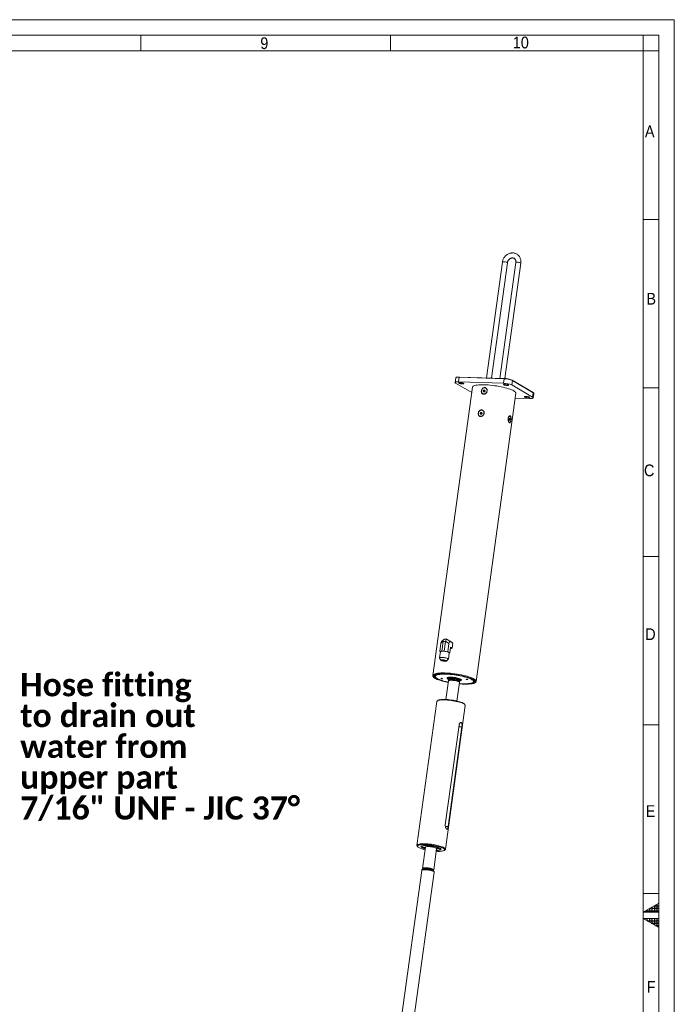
# Model space of a CAD drawing. Header units: millimetres. Extents: x 50 to 4179, y 50 to 2920.
# Tile 9 of 9: x 3106 to 4155, y 1342 to 2920. Entities that reach past the tile are written whole.
import ezdxf

# ---------------------------------------------------------------- set-up
doc = ezdxf.new("R2010")
doc.units = ezdxf.units.MM
doc.header["$LTSCALE"] = 5
doc.linetypes.add('SLD-Solido', pattern=[0])
doc.styles.add('SLDTEXTSTYLE0', font='GOTHIC.TTF', dxfattribs={"width": 0.913})
doc.styles.add('SLDTEXTSTYLE1', font='CALIBRIB.TTF')

# ---------------------------------------------------------------- blocks, each defined once
blk = doc.blocks.new('SW_NOTE_12')
at = {"color": 0, "linetype": 'Continuous', "lineweight": 0, "attachment_point": 1, "style": 'SLDTEXTSTYLE1'}
for s, insert, char_height in [('Hose fitting', (3, 17.8), 37.042), ('to drain out', (3, -31.6), 37.042), ('water from', (3, -80.9), 37.04), ('upper part', (3, -130.3), 37.04), ('7/16" UNF - JIC 37°', (3, -179.7), 37.042)]:
    blk.add_mtext(s, dxfattribs=dict(at, insert=insert, char_height=char_height))

msp = doc.modelspace()

# ---------------------------------------------------------------- hatches: boundary and pattern name
at = {"linetype": 'Continuous'}
h = msp.add_hatch(dxfattribs=at)
h.set_pattern_fill('NET', color=8, scale=1.25, style=0)
h.paths.add_polyline_path([(4130, 1490), (4130, 1504.434), (4105, 1490)], flags=0)
h = msp.add_hatch(dxfattribs=at)
h.set_pattern_fill('NET', color=8, scale=1.25, style=0)
h.paths.add_polyline_path([(4105, 1480), (4130, 1480), (4130, 1465.566)], flags=0)

# ---------------------------------------------------------------- linework, layer by layer
at = {"color": 7, "linetype": 'SLD-Solido', "lineweight": 0}
for p, q in [((4155, 2920), (50, 2920)), ((4155, 50), (4155, 2920)), ((4130, 2895), (75, 2895)), ((3300, 2895), (3300, 2870)), ((3700, 2895), (3700, 2870)), ((4105, 2870), (4105, 2895)), ((4130, 75), (4130, 2895)), ((4130, 2870), (4105, 2870)), ((4130, 2600), (4105, 2600)), ((4130, 2330), (4105, 2330)), ((4130, 2060), (4105, 2060)), ((4130, 1790), (4105, 1790)), ((4130, 1520), (4105, 1520)), ((4130, 1504.434), (4105, 1490)), ((4130, 1490), (4130, 1504.434)), ((4105, 1490), (4130, 1490)), ((4130, 1465.566), (4105, 1480)), ((4105, 1480), (4130, 1480)), ((4130, 1480), (4130, 1465.566))]:
    msp.add_line(p, q, dxfattribs=at)
at = {"color": 7, "linetype": 'SLD-Solido', "lineweight": 15}
for p, q in [((4105, 2870), (100, 2870)), ((4105, 100), (4105, 2870)), ((3879.499, 2531.616), (3853.952, 2346.051)), ((3861.992, 2345.789), (3887.425, 2530.524)), ((3901.076, 2530.912), (3875.529, 2345.347)), ((3883.564, 2345.055), (3909.001, 2529.821)), ((3804.56, 2345.989), (3803.56, 2338.724)), ((3830.243, 2322.421), (3804.476, 2337.653)), ((3809.296, 2339.825), (3810.296, 2347.09)), ((3809.296, 2339.825), (3881.218, 2337.48)), ((3882.219, 2344.745), (3810.296, 2347.09)), ((3882.443, 2345.122), (3810.521, 2347.467)), ((3881.218, 2337.48), (3882.219, 2344.745)), ((3894.379, 2334.721), (3895.38, 2341.987)), ((3928.551, 2322.708), (3895.185, 2342.432)), ((3928.746, 2322.263), (3895.38, 2341.987)), ((3831.438, 2331.099), (3767.878, 1869.423)), ((3837.224, 1859.876), (3900.784, 2321.552)), ((3847.76, 2320.889), (3847.886, 2320.815)), ((3849.726, 2326.672), (3848.748, 2325.244)), ((3848.748, 2325.244), (3849.326, 2323.766)), ((3849.707, 2324.677), (3848.748, 2325.244)), ((3849.326, 2323.766), (3850.883, 2323.715)), ((3850.685, 2326.105), (3849.707, 2324.677)), ((3849.707, 2324.677), (3850.073, 2323.742)), ((3851.283, 2326.621), (3849.726, 2326.672)), ((3850.685, 2326.105), (3849.726, 2326.672)), ((3851.496, 2326.079), (3850.685, 2326.105)), ((3850.883, 2323.715), (3851.862, 2325.143)), ((3851.862, 2325.143), (3851.283, 2326.621)), ((3852.974, 2329.424), (3852.849, 2329.498)), ((3894.379, 2334.721), (3927.746, 2314.998)), ((3927.746, 2314.998), (3928.746, 2322.263)), ((3928.662, 2313.927), (3929.662, 2321.192)), ((3922.926, 2312.825), (3899.687, 2313.583)), ((3844.792, 2290.831), (3843.813, 2289.403)), ((3843.813, 2289.403), (3844.392, 2287.925)), ((3844.772, 2288.836), (3843.813, 2289.403)), ((3844.392, 2287.925), (3845.949, 2287.874)), ((3845.751, 2290.264), (3844.772, 2288.836)), ((3844.772, 2288.836), (3845.139, 2287.9)), ((3846.349, 2290.78), (3844.792, 2290.831)), ((3845.751, 2290.264), (3844.792, 2290.831)), ((3846.561, 2290.237), (3845.751, 2290.264)), ((3845.949, 2287.874), (3846.928, 2289.301)), ((3846.928, 2289.301), (3846.349, 2290.78)), ((3848.04, 2293.582), (3847.915, 2293.656)), ((3842.826, 2285.048), (3842.951, 2284.974)), ((3890.878, 2281.446), (3890.317, 2280.207)), ((3890.317, 2280.207), (3890.478, 2278.54)), ((3890.395, 2279.397), (3891.762, 2279.353)), ((3890.478, 2278.54), (3891.201, 2278.113)), ((3890.607, 2274.791), (3890.877, 2274.782)), ((3890.698, 2281.049), (3891.601, 2281.019)), ((3891.601, 2281.019), (3890.878, 2281.446)), ((3891.202, 2284.777), (3890.933, 2284.786)), ((3891.201, 2278.113), (3891.762, 2279.353)), ((3891.762, 2279.353), (3891.601, 2281.019)), ((3785.517, 1926.986), (3782.045, 1923.811)), ((3790.276, 1927.268), (3786.603, 1927.387)), ((3790.404, 1927.236), (3795.782, 1923.537)), ((3790.596, 1927.129), (3795.74, 1924.088)), ((3780.971, 1921.029), (3779.137, 1907.71)), ((3784.691, 1924.431), (3780.971, 1921.029)), ((3784.655, 1923.869), (3782.51, 1908.289)), ((3788.027, 1923.759), (3784.655, 1923.869)), ((3788.027, 1923.759), (3785.882, 1908.179)), ((3793.557, 1920.619), (3788.179, 1924.317)), ((3793.557, 1920.619), (3791.723, 1907.3)), ((3796.389, 1914.711), (3795.095, 1905.307)), ((3795.74, 1924.088), (3799.953, 1921.072)), ((3795.782, 1923.537), (3799.953, 1921.072)), ((3798.875, 1913.242), (3795.97, 1911.665)), ((3796.389, 1914.711), (3798.875, 1913.242)), ((3798.875, 1913.242), (3799.953, 1921.072)), ((3780.039, 1907.483), (3778.648, 1897.377)), ((3778.707, 1897.125), (3780.721, 1893.658)), ((3779.137, 1907.71), (3780.628, 1907.966)), ((3779.137, 1907.71), (3780, 1907.2)), ((3782.254, 1908.245), (3782.51, 1908.289)), ((3782.51, 1908.289), (3782.914, 1908.276)), ((3785.478, 1908.192), (3785.882, 1908.179)), ((3786.326, 1908.112), (3785.882, 1908.179)), ((3791.723, 1907.3), (3789.142, 1907.688)), ((3789.8, 1892.408), (3792.676, 1895.202)), ((3791.723, 1907.3), (3792.814, 1906.655)), ((3792.802, 1895.429), (3794.193, 1905.534)), ((3794.004, 1905.952), (3795.095, 1905.307)), ((3794.139, 1905.143), (3795.095, 1905.307)), ((3767.878, 1869.423), (3767.884, 1869.46)), ((3771.81, 1866.961), (3772.23, 1866.433)), ((3791.877, 1865.991), (3792.092, 1865.028)), ((3792.079, 1864.017), (3792.392, 1863.843)), ((3792.524, 1865.141), (3792.378, 1864.076)), ((3792.378, 1863.954), (3792.51, 1862.952)), ((3794.259, 1861.711), (3793.164, 1860.92)), ((3794.226, 1862.834), (3794.05, 1861.561)), ((3812.191, 1861.348), (3812.338, 1862.413)), ((3812.723, 1862.188), (3813.191, 1863.056)), ((3792.902, 1860.549), (3788.807, 1830.81)), ((3806.639, 1828.355), (3810.733, 1858.094)), ((3810.582, 1858.522), (3809.741, 1859.58)), ((3809.901, 1859.379), (3810.076, 1860.652)), ((3811.76, 1860.302), (3812.158, 1861.231)), ((3832.226, 1858.173), (3832.773, 1858.569)), ((3774.231, 1827.585), (3742.491, 1597.038)), ((3775.996, 1829.326), (3774.901, 1828.535)), ((3788.062, 1590.764), (3819.802, 1821.312)), ((3819.414, 1822.406), (3818.573, 1823.464)), ((3809.933, 1789.793), (3787.928, 1629.959)), ((3814.521, 1787.081), (3792.516, 1627.247)), ((3742.879, 1595.943), (3743.72, 1594.886)), ((3750.116, 1594.793), (3750.536, 1594.264)), ((3756.227, 1594.16), (3751.56, 1560.256)), ((3769.391, 1557.801), (3774.059, 1591.705)), ((3779.566, 1590.267), (3780.114, 1590.663)), ((3786.297, 1589.024), (3787.392, 1589.815)), ((3750.102, 1557.002), (3717.734, 1321.892)), ((3737.547, 1319.164), (3769.915, 1554.274)), ((3750.533, 1558.048), (3750.135, 1557.119)), ((3751.711, 1559.827), (3752.392, 1558.971)), ((3752.417, 1559.151), (3752.375, 1558.847)), ((3768.226, 1556.665), (3768.267, 1556.969)), ((3768.243, 1556.789), (3769.129, 1557.429)), ((3769.915, 1554.395), (3769.783, 1555.397))]:
    msp.add_line(p, q, dxfattribs=at)
at = {"color": 8, "linetype": 'SLD-Solido', "lineweight": 15}
for p, q in [((3809.582, 1787.242), (3814.521, 1787.081)), ((3787.971, 1627.396), (3792.516, 1627.247))]:
    msp.add_line(p, q, dxfattribs=at)
at = {"color": 8, "linetype": 'SLD-Solido', "lineweight": 15, "flags": 128}
for points in [[(3881.794, 2532.056), (3880.808, 2532.047), (3880.058, 2531.951), (3879.61, 2531.777), (3879.499, 2531.616)], [(3887.425, 2530.524), (3887.339, 2530.736), (3886.923, 2531.027), (3886.2, 2531.321), (3885.233, 2531.593), (3884.109, 2531.819), (3882.928, 2531.978), (3881.794, 2532.056)], [(3901.076, 2530.912), (3901.187, 2531.073), (3901.634, 2531.247), (3902.385, 2531.343), (3903.37, 2531.353)], [(3903.37, 2531.353), (3904.504, 2531.274), (3905.686, 2531.115), (3906.81, 2530.89), (3907.777, 2530.618), (3908.5, 2530.323), (3908.916, 2530.033), (3909.001, 2529.821)], [(3810.296, 2347.09), (3808.622, 2347.1), (3807.173, 2347.015), (3806.004, 2346.838), (3805.16, 2346.576), (3804.674, 2346.238), (3804.56, 2345.989)], [(3810.296, 2347.09), (3810.313, 2347.183), (3810.337, 2347.266), (3810.368, 2347.339), (3810.404, 2347.397), (3810.444, 2347.438), (3810.486, 2347.462), (3810.521, 2347.467)], [(3882.219, 2344.745), (3882.236, 2344.837), (3882.26, 2344.921), (3882.291, 2344.994), (3882.327, 2345.052), (3882.367, 2345.093), (3882.409, 2345.117), (3882.443, 2345.122)], [(3929.662, 2321.192), (3929.658, 2321.342), (3929.387, 2321.787), (3928.746, 2322.263)], [(3767.884, 1869.46), (3767.954, 1869.734), (3768.386, 1870.421), (3769.167, 1871.048), (3770.292, 1871.61), (3771.747, 1872.101), (3773.518, 1872.515), (3775.588, 1872.848), (3777.934, 1873.097), (3780.532, 1873.26), (3783.357, 1873.334), (3786.378, 1873.319), (3789.566, 1873.215), (3792.886, 1873.023), (3796.306, 1872.746), (3799.79, 1872.385), (3803.303, 1871.945), (3806.807, 1871.429), (3810.268, 1870.845), (3813.65, 1870.197), (3816.918, 1869.491), (3820.038, 1868.737), (3822.979, 1867.94), (3825.71, 1867.109), (3828.204, 1866.253), (3830.435, 1865.381), (3832.379, 1864.501), (3834.017, 1863.623), (3835.333, 1862.755), (3836.312, 1861.907), (3836.944, 1861.087), (3837.224, 1860.303), (3837.22, 1859.851)], [(3771.837, 1870.72), (3771.247, 1870.509), (3770.096, 1869.963), (3769.288, 1869.35), (3768.831, 1868.677), (3768.73, 1867.951), (3768.986, 1867.179), (3769.596, 1866.371), (3770.555, 1865.534), (3771.851, 1864.677)], [(3771.851, 1864.677), (3773.471, 1863.81), (3775.037, 1863.094)], [(3828.949, 1855.762), (3829.301, 1855.813), (3831.247, 1856.169), (3832.888, 1856.605), (3834.206, 1857.116), (3835.187, 1857.696), (3835.82, 1858.34), (3836.1, 1859.041), (3836.022, 1859.791), (3835.588, 1860.582), (3834.803, 1861.406), (3833.674, 1862.253), (3833.47, 1862.386)]]:
    msp.add_lwpolyline(points, dxfattribs=at)
at = {"color": 7, "linetype": 'SLD-Solido', "lineweight": 15, "flags": 128}
for points in [[(3804.476, 2337.653), (3803.835, 2338.128), (3803.564, 2338.574), (3803.674, 2338.973), (3804.16, 2339.31), (3805.004, 2339.573), (3806.173, 2339.75), (3807.622, 2339.835), (3809.296, 2339.825)], [(3811.746, 2338.377), (3812.916, 2338.296), (3814.134, 2338.132), (3815.293, 2337.899), (3816.29, 2337.619), (3817.036, 2337.315), (3817.465, 2337.016), (3817.538, 2336.747), (3817.25, 2336.532), (3816.626, 2336.391), (3815.721, 2336.336), (3814.615, 2336.372), (3813.408, 2336.496), (3812.205, 2336.697), (3811.115, 2336.956), (3810.234, 2337.251), (3809.64, 2337.556), (3809.386, 2337.844), (3809.494, 2338.088), (3809.956, 2338.268), (3810.729, 2338.367), (3811.746, 2338.377)], [(3831.438, 2331.099), (3831.514, 2331.41), (3831.946, 2332.097), (3832.727, 2332.725), (3833.852, 2333.287), (3835.307, 2333.777), (3837.078, 2334.191), (3839.148, 2334.524), (3841.494, 2334.774), (3844.092, 2334.936), (3846.917, 2335.01), (3849.938, 2334.995), (3853.126, 2334.891), (3856.446, 2334.7), (3859.866, 2334.422), (3863.35, 2334.061), (3866.863, 2333.621), (3870.367, 2333.106), (3873.828, 2332.521), (3877.21, 2331.873), (3880.478, 2331.168), (3883.598, 2330.413), (3886.539, 2329.616), (3889.27, 2328.785), (3891.764, 2327.93), (3893.995, 2327.057), (3895.939, 2326.178), (3897.577, 2325.299), (3898.893, 2324.432), (3899.872, 2323.583), (3900.504, 2322.763), (3900.784, 2321.979), (3900.784, 2321.552)], [(3883.669, 2336.032), (3884.838, 2335.951), (3886.057, 2335.787), (3887.216, 2335.554), (3888.213, 2335.274), (3888.959, 2334.97), (3889.387, 2334.67), (3889.461, 2334.401), (3889.173, 2334.187), (3888.548, 2334.046), (3887.643, 2333.991), (3886.538, 2334.027), (3885.33, 2334.151), (3884.128, 2334.351), (3883.038, 2334.611), (3882.156, 2334.906), (3881.562, 2335.211), (3881.308, 2335.499), (3881.417, 2335.743), (3881.879, 2335.923), (3882.652, 2336.022), (3883.669, 2336.032)], [(3882.443, 2345.122), (3882.452, 2345.121), (3882.494, 2345.106)], [(3845.81, 2325.34), (3846.156, 2326.642), (3846.81, 2327.835), (3847.724, 2328.833), (3848.829, 2329.561), (3850.043, 2329.966), (3851.277, 2330.016), (3852.438, 2329.708), (3853.442, 2329.066), (3854.213, 2328.137), (3854.693, 2326.989), (3854.849, 2325.708), (3854.667, 2324.389), (3854.162, 2323.13), (3853.371, 2322.023), (3852.352, 2321.152), (3851.182, 2320.581), (3849.946, 2320.351), (3848.737, 2320.481), (3847.645, 2320.961), (3846.749, 2321.754), (3846.118, 2322.802), (3845.796, 2324.028), (3845.81, 2325.34)], [(3917.035, 2316.308), (3918.205, 2316.227), (3919.423, 2316.063), (3920.582, 2315.83), (3921.579, 2315.55), (3922.325, 2315.246), (3922.754, 2314.947), (3922.827, 2314.678), (3922.539, 2314.463), (3921.915, 2314.322), (3921.01, 2314.267), (3919.904, 2314.303), (3918.697, 2314.427), (3917.494, 2314.627), (3916.404, 2314.887), (3915.523, 2315.182), (3914.929, 2315.487), (3914.675, 2315.775), (3914.783, 2316.019), (3915.245, 2316.199), (3916.018, 2316.298), (3917.035, 2316.308)], [(3927.746, 2314.998), (3928.387, 2314.522), (3928.658, 2314.076), (3928.548, 2313.677), (3928.062, 2313.34), (3927.218, 2313.078), (3926.049, 2312.901), (3924.6, 2312.815), (3922.926, 2312.825)], [(3840.875, 2289.499), (3841.222, 2290.8), (3841.876, 2291.994), (3842.79, 2292.992), (3843.894, 2293.72), (3845.109, 2294.124), (3846.342, 2294.174), (3847.504, 2293.867), (3848.507, 2293.225), (3849.278, 2292.295), (3849.759, 2291.147), (3849.914, 2289.867), (3849.733, 2288.547), (3849.228, 2287.288), (3848.437, 2286.182), (3847.418, 2285.311), (3846.247, 2284.739), (3845.012, 2284.51), (3843.803, 2284.64), (3842.71, 2285.119), (3841.815, 2285.913), (3841.183, 2286.961), (3840.862, 2288.187), (3840.875, 2289.499)], [(3893.125, 2278.547), (3892.868, 2277.286), (3892.475, 2276.21), (3891.976, 2275.399), (3891.407, 2274.912), (3890.811, 2274.787), (3890.232, 2275.032), (3889.713, 2275.629), (3889.292, 2276.534), (3889.001, 2277.679), (3888.861, 2278.981), (3888.883, 2280.342), (3889.064, 2281.661), (3889.392, 2282.84), (3889.843, 2283.793), (3890.382, 2284.448), (3890.969, 2284.756), (3891.562, 2284.696), (3892.117, 2284.271), (3892.591, 2283.513), (3892.95, 2282.478), (3893.168, 2281.243), (3893.227, 2279.899), (3893.125, 2278.547)], [(3778.707, 1897.125), (3778.645, 1897.356), (3778.846, 1897.665), (3779.391, 1897.911), (3780.254, 1898.081), (3781.391, 1898.167), (3782.745, 1898.164), (3784.249, 1898.073), (3785.827, 1897.899), (3787.399, 1897.649), (3788.888, 1897.337), (3790.218, 1896.978), (3791.323, 1896.591), (3792.147, 1896.194), (3792.649, 1895.807), (3792.804, 1895.45), (3792.676, 1895.202)], [(3787.219, 1892.044), (3788.316, 1892.052), (3789.168, 1892.152), (3789.705, 1892.336), (3789.884, 1892.589), (3789.69, 1892.891), (3789.139, 1893.217), (3788.275, 1893.541), (3787.169, 1893.836), (3785.91, 1894.078), (3784.6, 1894.249), (3783.345, 1894.334), (3782.248, 1894.326), (3781.396, 1894.226), (3780.859, 1894.041), (3780.68, 1893.788), (3780.874, 1893.487), (3781.426, 1893.161), (3782.289, 1892.837), (3783.395, 1892.542), (3784.654, 1892.299), (3785.964, 1892.129), (3787.219, 1892.044)], [(3787.07, 1892.132), (3785.855, 1892.216), (3784.588, 1892.386), (3783.384, 1892.628), (3782.348, 1892.92), (3781.573, 1893.235), (3781.127, 1893.547), (3781.051, 1893.826), (3781.351, 1894.049), (3781.999, 1894.195), (3782.94, 1894.253), (3784.089, 1894.215), (3785.343, 1894.086), (3786.593, 1893.878), (3787.725, 1893.608), (3788.641, 1893.302), (3789.258, 1892.985), (3789.522, 1892.686), (3789.409, 1892.432), (3788.93, 1892.245), (3788.126, 1892.142), (3787.07, 1892.132)], [(3831.187, 1862.742), (3829.634, 1863.572), (3827.783, 1864.403), (3825.654, 1865.226), (3823.271, 1866.032), (3820.659, 1866.813), (3817.847, 1867.559), (3814.867, 1868.262), (3811.749, 1868.916), (3808.53, 1869.512), (3805.244, 1870.044), (3801.926, 1870.506), (3798.614, 1870.894), (3795.344, 1871.202), (3792.151, 1871.429), (3789.071, 1871.57), (3786.137, 1871.625), (3783.381, 1871.593), (3780.834, 1871.474), (3778.524, 1871.269), (3776.475, 1870.982), (3774.71, 1870.615), (3773.249, 1870.171), (3772.108, 1869.657), (3771.298, 1869.077), (3770.83, 1868.438), (3770.707, 1867.746), (3770.932, 1867.011), (3771.502, 1866.238), (3772.411, 1865.438), (3773.649, 1864.618), (3775.201, 1863.789), (3777.052, 1862.958), (3779.181, 1862.135), (3781.564, 1861.328), (3784.176, 1860.548), (3786.988, 1859.802), (3789.969, 1859.098), (3792.625, 1858.537)], [(3789.488, 1871.323), (3786.599, 1871.377), (3783.889, 1871.343), (3781.389, 1871.222), (3779.127, 1871.016), (3777.13, 1870.727), (3775.418, 1870.357), (3774.013, 1869.913), (3772.929, 1869.397), (3772.18, 1868.817), (3771.773, 1868.179), (3771.713, 1867.489), (3772.002, 1866.757), (3772.635, 1865.99), (3773.605, 1865.196), (3774.902, 1864.385), (3776.51, 1863.567), (3778.412, 1862.749), (3780.587, 1861.942), (3783.008, 1861.155), (3785.649, 1860.397), (3788.481, 1859.675), (3791.47, 1858.999), (3792.654, 1858.753)], [(3833.47, 1862.386), (3832.214, 1863.117), (3830.438, 1863.986), (3828.365, 1864.851), (3826.018, 1865.705), (3823.419, 1866.537), (3820.599, 1867.338), (3817.585, 1868.101), (3814.411, 1868.817), (3811.11, 1869.479), (3807.716, 1870.079), (3804.266, 1870.611), (3800.797, 1871.07), (3797.345, 1871.45), (3793.947, 1871.749), (3790.638, 1871.961), (3787.455, 1872.086), (3784.43, 1872.122), (3781.595, 1872.068), (3778.982, 1871.925), (3776.616, 1871.695), (3774.525, 1871.38), (3772.729, 1870.983), (3771.837, 1870.72)], [(3781.564, 1864.71), (3781.095, 1864.698), (3780.793, 1864.633), (3780.704, 1864.522), (3780.841, 1864.384), (3781.183, 1864.239), (3781.678, 1864.11), (3782.251, 1864.015), (3782.815, 1863.97), (3783.284, 1863.981), (3783.585, 1864.047), (3783.675, 1864.158), (3783.538, 1864.296), (3783.196, 1864.441), (3782.701, 1864.57), (3782.128, 1864.665), (3781.564, 1864.71)], [(3810.486, 1856.298), (3810.749, 1856.279), (3813.846, 1856.097), (3816.812, 1856), (3819.616, 1855.99), (3822.224, 1856.068), (3824.609, 1856.231), (3826.741, 1856.479), (3828.599, 1856.809), (3830.159, 1857.217), (3831.405, 1857.697), (3832.323, 1858.246), (3832.902, 1858.856), (3833.136, 1859.521), (3833.021, 1860.233), (3832.56, 1860.984), (3831.757, 1861.765), (3830.622, 1862.568), (3829.167, 1863.384), (3827.409, 1864.204), (3825.368, 1865.017), (3823.067, 1865.815), (3820.532, 1866.589), (3817.792, 1867.33), (3814.878, 1868.029), (3811.822, 1868.68), (3808.66, 1869.274), (3805.427, 1869.804), (3802.16, 1870.265), (3798.896, 1870.651), (3795.672, 1870.959), (3792.524, 1871.183), (3789.488, 1871.323), (3789.488, 1871.323)], [(3812.114, 1861.128), (3812.116, 1861.128), (3813.029, 1861.398), (3813.601, 1861.741), (3813.814, 1862.146), (3813.66, 1862.601), (3813.145, 1863.09), (3812.285, 1863.599), (3811.108, 1864.11), (3809.652, 1864.607), (3807.963, 1865.074), (3806.096, 1865.497), (3804.11, 1865.861), (3802.071, 1866.155), (3800.042, 1866.37), (3798.09, 1866.498), (3796.277, 1866.535), (3794.661, 1866.481), (3793.295, 1866.337), (3792.221, 1866.107), (3791.476, 1865.8), (3791.082, 1865.424), (3791.053, 1864.992), (3791.389, 1864.518), (3792.079, 1864.017), (3792.079, 1864.017)], [(3812.251, 1861.788), (3812.55, 1861.981), (3812.778, 1862.355), (3812.655, 1862.778), (3812.183, 1863.235), (3811.379, 1863.71), (3810.27, 1864.187), (3808.895, 1864.651), (3807.299, 1865.085), (3805.538, 1865.474), (3803.67, 1865.805), (3801.761, 1866.068), (3799.874, 1866.252), (3798.075, 1866.352), (3796.424, 1866.365), (3794.977, 1866.289), (3793.784, 1866.128), (3792.886, 1865.886), (3792.312, 1865.573), (3792.084, 1865.199), (3792.207, 1864.776), (3792.438, 1864.516)], [(3792.378, 1863.954), (3792.374, 1864.003), (3792.542, 1864.381), (3793.062, 1864.698), (3793.915, 1864.944), (3795.071, 1865.11), (3796.487, 1865.188), (3798.113, 1865.177)], [(3798.092, 1864.142), (3796.509, 1864.153), (3795.131, 1864.077), (3794.006, 1863.916), (3793.175, 1863.676), (3792.669, 1863.367), (3792.506, 1862.999), (3792.691, 1862.586), (3793.218, 1862.142), (3794.067, 1861.684)], [(3812.338, 1862.413), (3812.341, 1862.486), (3812.151, 1862.911), (3811.61, 1863.367), (3810.736, 1863.838), (3809.563, 1864.307), (3808.131, 1864.756), (3806.494, 1865.17), (3804.71, 1865.534), (3802.843, 1865.834), (3800.962, 1866.06), (3799.134, 1866.204), (3797.424, 1866.259), (3795.896, 1866.225), (3794.604, 1866.103), (3793.595, 1865.896), (3792.905, 1865.613), (3792.56, 1865.264), (3792.524, 1865.141)], [(3792.902, 1860.549), (3792.965, 1860.719), (3793.367, 1861.041), (3794.114, 1861.293), (3795.177, 1861.464), (3796.512, 1861.548), (3798.064, 1861.54)], [(3794.226, 1862.834), (3794.234, 1862.874), (3794.509, 1863.199), (3795.142, 1863.455), (3796.103, 1863.632), (3797.346, 1863.72), (3798.814, 1863.715)], [(3809.918, 1859.502), (3810.75, 1859.681), (3811.421, 1859.956), (3811.758, 1860.296), (3811.747, 1860.689), (3811.389, 1861.119), (3810.697, 1861.572), (3809.697, 1862.031), (3808.424, 1862.48), (3806.924, 1862.902), (3805.251, 1863.283), (3803.467, 1863.607), (3801.634, 1863.864), (3799.821, 1864.045), (3798.092, 1864.142)], [(3798.113, 1865.177), (3799.89, 1865.077), (3801.754, 1864.892), (3803.636, 1864.627), (3805.47, 1864.294), (3807.188, 1863.903), (3808.73, 1863.469), (3810.038, 1863.008), (3811.066, 1862.536), (3811.777, 1862.071), (3812.144, 1861.628), (3812.158, 1861.231)], [(3798.614, 1862.262), (3800.238, 1862.166), (3801.943, 1861.982), (3803.647, 1861.718), (3805.272, 1861.388), (3806.742, 1861.007), (3807.988, 1860.592), (3808.952, 1860.163), (3809.588, 1859.739), (3809.741, 1859.58)], [(3798.814, 1863.715), (3800.438, 1863.619), (3802.143, 1863.435), (3803.847, 1863.171), (3805.473, 1862.841), (3806.942, 1862.46), (3808.188, 1862.045), (3809.152, 1861.616), (3809.788, 1861.192), (3810.067, 1860.795), (3810.076, 1860.652)], [(3810.456, 1856.082), (3812.684, 1855.932), (3815.764, 1855.791), (3818.698, 1855.736), (3821.454, 1855.768), (3824.001, 1855.887), (3826.312, 1856.091), (3828.361, 1856.379), (3830.125, 1856.746), (3831.586, 1857.19), (3832.728, 1857.704), (3833.537, 1858.284), (3834.006, 1858.923), (3834.128, 1859.614), (3833.903, 1860.35), (3833.333, 1861.122), (3832.424, 1861.923), (3831.187, 1862.742)], [(3822.02, 1863.391), (3821.552, 1863.379), (3821.25, 1863.313), (3821.161, 1863.203), (3821.297, 1863.065), (3821.639, 1862.92), (3822.135, 1862.79), (3822.708, 1862.696), (3823.272, 1862.651), (3823.74, 1862.662), (3824.042, 1862.728), (3824.131, 1862.839), (3823.994, 1862.977), (3823.652, 1863.122), (3823.157, 1863.251), (3822.584, 1863.346), (3822.02, 1863.391)], [(3798.064, 1861.54), (3799.769, 1861.442), (3801.559, 1861.256), (3803.359, 1860.992), (3805.096, 1860.659), (3806.699, 1860.271), (3808.101, 1859.845), (3809.247, 1859.396), (3810.089, 1858.945), (3810.591, 1858.51), (3810.735, 1858.107), (3810.733, 1858.094)], [(3819.802, 1821.312), (3819.774, 1821.734), (3819.43, 1822.385), (3818.734, 1823.069), (3817.694, 1823.774), (3816.329, 1824.49), (3814.659, 1825.206), (3812.711, 1825.909), (3810.515, 1826.59), (3808.107, 1827.236), (3805.523, 1827.839), (3802.806, 1828.388), (3799.997, 1828.875), (3797.141, 1829.292), (3794.283, 1829.633), (3791.468, 1829.892), (3788.741, 1830.066), (3786.144, 1830.15), (3783.719, 1830.145), (3781.503, 1830.05), (3779.533, 1829.867), (3777.837, 1829.598), (3776.445, 1829.248), (3775.376, 1828.822), (3774.649, 1828.327), (3774.275, 1827.771), (3774.231, 1827.585)], [(3775.996, 1829.326), (3776.558, 1829.654), (3777.644, 1830.06), (3779.05, 1830.39), (3780.753, 1830.638), (3782.726, 1830.801), (3784.935, 1830.875), (3787.345, 1830.859), (3789.916, 1830.754), (3792.605, 1830.562), (3795.37, 1830.285), (3798.163, 1829.928), (3800.94, 1829.497), (3803.655, 1828.999), (3806.262, 1828.442), (3808.72, 1827.836), (3810.989, 1827.19), (3813.03, 1826.514), (3814.81, 1825.821), (3816.3, 1825.121), (3817.476, 1824.426), (3818.318, 1823.747), (3818.573, 1823.464)], [(3742.879, 1595.943), (3742.863, 1595.964), (3742.519, 1596.615), (3742.535, 1597.224), (3742.909, 1597.78), (3743.636, 1598.274), (3744.705, 1598.7), (3746.097, 1599.05), (3747.792, 1599.319), (3749.763, 1599.502), (3751.979, 1599.598), (3754.404, 1599.603), (3757.001, 1599.518), (3759.728, 1599.345), (3762.543, 1599.086), (3765.401, 1598.745), (3768.257, 1598.328), (3771.066, 1597.841), (3773.783, 1597.291), (3776.367, 1596.689), (3778.775, 1596.042), (3780.971, 1595.362), (3782.919, 1594.658), (3784.589, 1593.943), (3785.954, 1593.227), (3786.994, 1592.521), (3787.69, 1591.838), (3788.034, 1591.187), (3788.018, 1590.578), (3787.644, 1590.022), (3787.392, 1589.815)], [(3773.486, 1587.54), (3773.68, 1587.532), (3776.176, 1587.471), (3778.49, 1587.501), (3780.585, 1587.619), (3782.427, 1587.825), (3783.985, 1588.115), (3785.233, 1588.483), (3786.152, 1588.925), (3786.725, 1589.433), (3786.944, 1589.998), (3786.806, 1590.611), (3786.311, 1591.262), (3785.469, 1591.941), (3784.293, 1592.636), (3782.803, 1593.336), (3781.023, 1594.029), (3778.982, 1594.705), (3776.714, 1595.351), (3774.256, 1595.957), (3771.648, 1596.514), (3768.933, 1597.012), (3766.156, 1597.443), (3763.363, 1597.8), (3760.599, 1598.077), (3757.909, 1598.269), (3755.338, 1598.374), (3752.928, 1598.39), (3750.719, 1598.316), (3748.747, 1598.153), (3747.043, 1597.905), (3745.637, 1597.575), (3744.552, 1597.169), (3743.804, 1596.693), (3743.407, 1596.156), (3743.367, 1595.566), (3743.684, 1594.932), (3744.353, 1594.266), (3745.364, 1593.577), (3745.364, 1593.577)], [(3750.759, 1593.401), (3749.925, 1593.984), (3749.431, 1594.543), (3749.288, 1595.067), (3749.499, 1595.542), (3750.06, 1595.959), (3750.957, 1596.309), (3752.172, 1596.583), (3753.676, 1596.776), (3755.436, 1596.883), (3757.414, 1596.901), (3759.563, 1596.831), (3761.838, 1596.674), (3764.186, 1596.433), (3766.556, 1596.114), (3768.894, 1595.724), (3771.149, 1595.272), (3773.269, 1594.767), (3775.208, 1594.221), (3776.922, 1593.647), (3778.372, 1593.056), (3779.528, 1592.463), (3780.362, 1591.881), (3780.856, 1591.321), (3780.999, 1590.798), (3780.787, 1590.323), (3780.227, 1589.905), (3779.329, 1589.556), (3778.115, 1589.282), (3776.61, 1589.089), (3774.85, 1588.982), (3773.681, 1588.96)], [(3778.629, 1592.493), (3777.516, 1593.062), (3776.113, 1593.629), (3774.452, 1594.179), (3772.574, 1594.7), (3770.521, 1595.18), (3768.343, 1595.607), (3766.089, 1595.971), (3763.814, 1596.264), (3761.569, 1596.479), (3759.408, 1596.611), (3757.382, 1596.657), (3755.537, 1596.615), (3753.918, 1596.487), (3752.562, 1596.276), (3751.5, 1595.986), (3750.759, 1595.625), (3750.354, 1595.2), (3750.297, 1594.723), (3750.587, 1594.203), (3751.218, 1593.654), (3752.176, 1593.088), (3753.438, 1592.518), (3754.974, 1591.958), (3755.884, 1591.67)], [(3756.102, 1593.254), (3755.697, 1593.419), (3755.036, 1593.591), (3754.272, 1593.717), (3753.521, 1593.777), (3752.896, 1593.762), (3752.494, 1593.674), (3752.374, 1593.527), (3752.557, 1593.343), (3753.013, 1593.15), (3753.673, 1592.977), (3754.437, 1592.851), (3755.189, 1592.791), (3755.814, 1592.806), (3756.046, 1592.841)], [(3773.234, 1592.669), (3772.313, 1593.121), (3771.098, 1593.565), (3769.64, 1593.983), (3767.997, 1594.359), (3766.238, 1594.676), (3764.433, 1594.922), (3762.658, 1595.086), (3760.984, 1595.162), (3759.481, 1595.147), (3758.21, 1595.041), (3757.222, 1594.849), (3756.559, 1594.578), (3756.247, 1594.24), (3756.227, 1594.16)], [(3774.059, 1591.705), (3774.059, 1591.815), (3773.824, 1592.227), (3773.234, 1592.669)], [(3773.716, 1589.215), (3773.852, 1589.218), (3775.589, 1589.303), (3777.082, 1589.473), (3778.294, 1589.725), (3779.198, 1590.051), (3779.773, 1590.445), (3780.004, 1590.897), (3779.888, 1591.397), (3779.426, 1591.933), (3778.629, 1592.493)], [(3777.73, 1592.522), (3777.274, 1592.715), (3776.613, 1592.888), (3775.849, 1593.014), (3775.097, 1593.074), (3774.473, 1593.059), (3774.07, 1592.971), (3773.951, 1592.823), (3774.133, 1592.639), (3774.59, 1592.446), (3775.25, 1592.273), (3776.014, 1592.147), (3776.766, 1592.087), (3777.39, 1592.103), (3777.793, 1592.19), (3777.912, 1592.338), (3777.73, 1592.522)], [(3755.838, 1558.103), (3754.212, 1558.114), (3752.795, 1558.036), (3751.64, 1557.87), (3750.786, 1557.625), (3750.266, 1557.307), (3750.102, 1557.002)], [(3750.533, 1558.048), (3750.661, 1558.231), (3751.167, 1558.54), (3751.997, 1558.779), (3753.122, 1558.94), (3754.501, 1559.017), (3756.083, 1559.006)], [(3756.722, 1561.247), (3755.17, 1561.255), (3753.835, 1561.171), (3752.772, 1561), (3752.025, 1560.748), (3751.623, 1560.426), (3751.584, 1560.046), (3751.711, 1559.827)], [(3757.006, 1560.032), (3755.537, 1560.036), (3754.294, 1559.948), (3753.333, 1559.772), (3752.7, 1559.515), (3752.425, 1559.191), (3752.417, 1559.151)], [(3769.915, 1554.274), (3769.869, 1554.554), (3769.501, 1554.997), (3768.79, 1555.462), (3767.762, 1555.934), (3766.454, 1556.395), (3764.913, 1556.829), (3763.194, 1557.22), (3761.361, 1557.554), (3759.478, 1557.818), (3757.615, 1558.003), (3755.838, 1558.103)], [(3756.083, 1559.006), (3757.812, 1558.909), (3759.626, 1558.728), (3761.458, 1558.471), (3763.242, 1558.146), (3764.915, 1557.766), (3766.415, 1557.344), (3767.688, 1556.895), (3768.688, 1556.436), (3769.38, 1555.983), (3769.738, 1555.552), (3769.783, 1555.397)], [(3769.129, 1557.429), (3769.172, 1557.461), (3769.393, 1557.814), (3769.249, 1558.217), (3768.747, 1558.652), (3767.905, 1559.104), (3766.759, 1559.552), (3765.357, 1559.978), (3763.754, 1560.366), (3762.017, 1560.699), (3760.217, 1560.963), (3758.427, 1561.149), (3756.722, 1561.247)], [(3768.267, 1556.969), (3768.259, 1557.112), (3767.979, 1557.509), (3767.343, 1557.932), (3766.38, 1558.361), (3765.134, 1558.776), (3763.664, 1559.158), (3762.038, 1559.488), (3760.334, 1559.751), (3758.63, 1559.935), (3757.006, 1560.032)]]:
    msp.add_lwpolyline(points, dxfattribs=at)
at = {"color": 7, "linetype": 'SLD-Solido', "lineweight": 15}
for centre, radius, start, end in [((3880.982, 2303.579), 33.902, 66.722879, 89.60097), ((3881.982, 2310.844), 33.902, 66.722879, 89.60097), ((3882.269, 2312.9), 32.207, 66.722879, 89.60097), ((3894.986, 2342.095), 0.391, 59.519122, 88.433471), ((3890.724, 2276.122), 1.336, 209.948278, 264.964245), ((3891, 2283.384), 1.404, 92.738333, 144.87883), ((3780.769, 1907.194), 0.785, 100.327415, 158.403796), ((3782.525, 1901.793), 6.458, 92.406898, 107.080501), ((3786.401, 1902.017), 9.029, 240.18424, 272.960857), ((3783.284, 1893.253), 15.028, 91.411415, 93.933513), ((3783.399, 1883.773), 24.508, 85.132507, 91.132335), ((3782.883, 1876.159), 32.138, 83.850013, 85.369144), ((3782.742, 1874.753), 33.551, 79.004067, 83.867109), ((3787.382, 1896.802), 3.837, 262.281592, 291.625519), ((3785.679, 1888.345), 19.65, 68.709627, 79.852136), ((3791.515, 1903.099), 3.785, 48.896067, 69.926801), ((3793.693, 1905.559), 0.501, 357.125931, 51.594809), ((3808.768, 1948.329), 91.667, 248.409205, 259.818817), ((3797.45, 1853.976), 8.368, 82.002654, 112.419973), ((3819.152, 1942.778), 87.566, 264.262112, 276.424218), ((3763.996, 1630.524), 41.379, 243.238605, 258.368732), ((3761.992, 1614.677), 24.059, 242.166023, 255.20763)]:
    msp.add_arc(centre, radius, start, end, dxfattribs=at)
at = {"color": 8, "linetype": 'SLD-Solido', "lineweight": 15}
for centre in [(3894.95, 2342.063), (3928.316, 2322.34)]:
    msp.add_arc(centre, 0.437, 349.861288, 57.475033, dxfattribs=at)
at = {"color": 7, "linetype": 'SLD-Solido', "lineweight": 15}
for centre, major_axis, ratio, start_param, end_param in [((3787.725, 1922.682), (-1.706, 4.614), 0.54405283, 6.06519181, 7.27466649), ((3788.85, 1922.645), (1.514, 4.607), 0.24927517, 6.24742439, 7.56554046), ((3797.241, 1922.371), (6.923, -4.892), 0.02247543, 2.87251316, 2.99885328), ((3783.038, 1918.396), (-0.395, 5.697), 0.37664177, 0.29087397, 1.06436165), ((3779.334, 1922.955), (4.904, 3.075), 0.70082836, 5.75264084, 5.87898097), ((3797.241, 1922.371), (9.208, -1.424), 0.48970192, 3.02341183, 3.14975196), ((3795.625, 1917.985), (-0.395, 5.697), 0.37664177, 6.02943089, 7.34754696)]:
    msp.add_ellipse(centre, major_axis=major_axis, ratio=ratio, start_param=start_param, end_param=end_param, dxfattribs=at)
for points, knots in [([(3909.001, 2529.821), (3909.051, 2530.255), (3909.184, 2531.429), (3909.155, 2533.345), (3908.834, 2535.518), (3908.209, 2537.596), (3907.3, 2539.531), (3906.127, 2541.284), (3904.718, 2542.818), (3903.104, 2544.104), (3901.32, 2545.119), (3899.403, 2545.846), (3897.391, 2546.274), (3895.322, 2546.397), (3893.234, 2546.214), (3891.165, 2545.728), (3889.152, 2544.946), (3887.237, 2543.882), (3885.455, 2542.556), (3883.844, 2540.993), (3882.436, 2539.221), (3881.26, 2537.277), (3880.346, 2535.197), (3879.773, 2533.29), (3879.576, 2532.083), (3879.499, 2531.616)], [0, 0, 0, 0, 0.02677374, 0.07245713, 0.1181172, 0.16360452, 0.20884936, 0.25380125, 0.29844458, 0.34280765, 0.38696097, 0.43100155, 0.47501199, 0.51910506, 0.56337331, 0.60787661, 0.65263806, 0.69764866, 0.74287798, 0.78828669, 0.83383644, 0.87949473, 0.92523463, 0.97102296, 1, 1, 1, 1]), ([(3887.425, 2530.524), (3887.461, 2530.752), (3887.578, 2531.473), (3887.956, 2532.687), (3888.648, 2534.092), (3889.557, 2535.365), (3890.638, 2536.454), (3891.847, 2537.322), (3893.132, 2537.941), (3894.441, 2538.298), (3895.73, 2538.388), (3896.964, 2538.215), (3898.114, 2537.777), (3899.149, 2537.067), (3900.02, 2536.093), (3900.673, 2534.891), (3901.067, 2533.528), (3901.201, 2532.179), (3901.113, 2531.291), (3901.076, 2530.912)], [0, 0, 0, 0, 0.02733952, 0.08668996, 0.1459362, 0.20500089, 0.2639596, 0.32290721, 0.38202074, 0.44160884, 0.50216468, 0.56437011, 0.62892709, 0.69595, 0.76375194, 0.82952127, 0.89277627, 0.95417966, 1, 1, 1, 1]), ([(3810.521, 2347.467), (3810.248, 2347.474), (3809.454, 2347.494), (3808.248, 2347.465), (3807.002, 2347.355), (3805.98, 2347.158), (3805.246, 2346.888), (3804.794, 2346.536), (3804.541, 2346.17), (3804.568, 2345.983), (3804.571, 2345.967)], [0, 0, 0, 0, 0.084502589, 0.246326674, 0.409090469, 0.573714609, 0.742527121, 0.8750635, 0.988699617, 1, 1, 1, 1]), ([(3853.176, 2321.402), (3852.765, 2321.062), (3851.892, 2320.341), (3850.314, 2319.812), (3848.76, 2319.828), (3847.434, 2320.371), (3846.402, 2321.369), (3845.728, 2322.787), (3845.508, 2324.543), (3845.817, 2326.462), (3846.66, 2328.285), (3847.947, 2329.734), (3849.5, 2330.591), (3851.09, 2330.783), (3852.543, 2330.381), (3853.769, 2329.477), (3854.681, 2328.13), (3855.151, 2326.419), (3855.038, 2324.523), (3854.364, 2322.743), (3853.549, 2321.823), (3853.176, 2321.402)], [0, 0, 0, 0, 0.0471814, 0.10015437, 0.14951535, 0.19706536, 0.24580464, 0.29779721, 0.35340631, 0.41143263, 0.47017998, 0.52796171, 0.58273407, 0.63331629, 0.68113335, 0.72917625, 0.77995195, 0.8344263, 0.89183525, 0.95052246, 1, 1, 1, 1]), ([(3929.652, 2321.214), (3929.647, 2321.383), (3929.637, 2321.734), (3929.297, 2322.171), (3928.926, 2322.479), (3928.624, 2322.663), (3928.551, 2322.708)], [0, 0, 0, 0, 0.2614871, 0.54174129, 0.88919433, 1, 1, 1, 1]), ([(3848.242, 2285.561), (3847.831, 2285.221), (3846.958, 2284.5), (3845.379, 2283.971), (3843.826, 2283.986), (3842.5, 2284.529), (3841.467, 2285.527), (3840.793, 2286.945), (3840.574, 2288.702), (3840.883, 2290.621), (3841.725, 2292.444), (3843.012, 2293.893), (3844.565, 2294.75), (3846.156, 2294.941), (3847.609, 2294.539), (3848.835, 2293.635), (3849.747, 2292.288), (3850.217, 2290.577), (3850.104, 2288.681), (3849.429, 2286.901), (3848.615, 2285.982), (3848.242, 2285.561)], [0, 0, 0, 0, 0.0471814, 0.10015437, 0.14951535, 0.19706536, 0.24580464, 0.29779721, 0.35340631, 0.41143263, 0.47017998, 0.52796171, 0.58273407, 0.63331629, 0.68113335, 0.72917625, 0.77995195, 0.8344263, 0.89183525, 0.95052246, 1, 1, 1, 1]), ([(3892.2, 2275.136), (3892.116, 2274.995), (3891.946, 2274.709), (3891.65, 2274.403), (3891.318, 2274.211), (3890.963, 2274.178), (3890.602, 2274.3), (3890.257, 2274.558), (3889.925, 2274.944), (3889.618, 2275.438), (3889.337, 2276.038), (3889.093, 2276.735), (3888.894, 2277.522), (3888.753, 2278.387), (3888.682, 2279.311), (3888.693, 2280.268), (3888.793, 2281.23), (3888.984, 2282.156), (3889.262, 2283.022), (3889.611, 2283.781), (3890.023, 2284.42), (3890.463, 2284.9), (3890.922, 2285.218), (3891.359, 2285.361), (3891.773, 2285.34), (3892.136, 2285.172), (3892.455, 2284.867), (3892.72, 2284.45), (3892.938, 2283.92), (3893.107, 2283.291), (3893.226, 2282.567), (3893.296, 2281.755), (3893.314, 2280.872), (3893.282, 2279.936), (3893.199, 2278.975), (3893.069, 2278.023), (3892.891, 2277.108), (3892.683, 2276.319), (3892.452, 2275.648), (3892.284, 2275.308), (3892.2, 2275.136)], [0, 0, 0, 0, 0.02331106, 0.04715107, 0.0732209, 0.10015861, 0.12446776, 0.14953811, 0.17298581, 0.19708384, 0.22113675, 0.24580563, 0.271466, 0.2977787, 0.32521186, 0.35337604, 0.38198486, 0.41140235, 0.44034971, 0.47016232, 0.49861123, 0.52797343, 0.55492333, 0.58278573, 0.607686, 0.6333947, 0.65696451, 0.6812143, 0.70491928, 0.72924287, 0.75430384, 0.77999852, 0.8068768, 0.83445772, 0.86276759, 0.89186269, 0.92078643, 0.95055797, 0.97500808, 1, 1, 1, 1]), ([(3767.896, 1869.481), (3767.89, 1869.463), (3767.792, 1869.162), (3767.885, 1868.521), (3768.193, 1867.667), (3768.794, 1866.83), (3769.69, 1865.975), (3770.643, 1865.288), (3771.304, 1864.888), (3771.475, 1864.785)], [0, 0, 0, 0, 0.01050122, 0.17376439, 0.33631559, 0.51333, 0.7133636, 0.92614021, 1, 1, 1, 1]), ([(3771.475, 1864.785), (3771.736, 1864.636), (3772.504, 1864.198), (3773.588, 1863.651), (3774.531, 1863.26), (3774.791, 1863.151)], [0, 0, 0, 0, 0.271128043, 0.79877928, 1, 1, 1, 1]), ([(3829.21, 1855.752), (3829.502, 1855.79), (3830.503, 1855.92), (3831.963, 1856.227), (3833.585, 1856.675), (3834.938, 1857.224), (3835.981, 1857.854), (3836.696, 1858.572), (3837.116, 1859.243), (3837.16, 1859.688), (3837.175, 1859.843)], [0, 0, 0, 0, 0.06280839, 0.21592143, 0.37033466, 0.5267691, 0.68598734, 0.81846149, 0.93686156, 1, 1, 1, 1]), ([(3814.521, 1787.081), (3814.591, 1787.684), (3814.731, 1788.891), (3814.75, 1790.686), (3814.558, 1792.237), (3814.088, 1793.376), (3813.352, 1793.955), (3812.439, 1793.925), (3811.469, 1793.304), (3810.601, 1792.138), (3810.109, 1790.856), (3809.971, 1790.026), (3809.933, 1789.793)], [0, 0, 0, 0, 0.10526248, 0.21045094, 0.31754921, 0.42597915, 0.53237629, 0.63663022, 0.74178695, 0.84954667, 0.95771792, 1, 1, 1, 1]), ([(3792.516, 1627.247), (3792.424, 1626.672), (3792.239, 1625.522), (3791.825, 1624.167), (3791.297, 1623.276), (3790.629, 1622.981), (3789.861, 1623.322), (3789.077, 1624.238), (3788.384, 1625.624), (3787.915, 1627.354), (3787.809, 1628.873), (3787.902, 1629.721), (3787.928, 1629.959)], [0, 0, 0, 0, 0.10526248, 0.21045094, 0.31754921, 0.42597915, 0.53237629, 0.63663022, 0.74178695, 0.84954667, 0.95771792, 1, 1, 1, 1])]:
    msp.add_open_spline(points, degree=3, knots=knots, dxfattribs=at)

# ---------------------------------------------------------------- block references
at = {"color": 7, "linetype": 'Continuous', "lineweight": 0}
msp.add_blockref('SW_NOTE_12', (3103.49, 1855.208), dxfattribs=at)

# ---------------------------------------------------------------- texts
at = {"color": 7, "linetype": 'Continuous', "lineweight": 0, "char_height": 18.81, "attachment_point": 1, "style": 'SLDTEXTSTYLE0'}
for s, insert in [('9', (3491.401, 2891.747)), ('10', (3896.233, 2892.81)), ('A', (4107.924, 2750.481)), ('B', (4110.367, 2482.313)), ('C', (4106.425, 2207.318)), ('D', (4108.428, 1944.78)), ('E', (4109.163, 1661.469)), ('F', (4110.892, 1379.722))]:
    msp.add_mtext(s, dxfattribs=dict(at, insert=insert))

doc.saveas('drawing.dxf')
